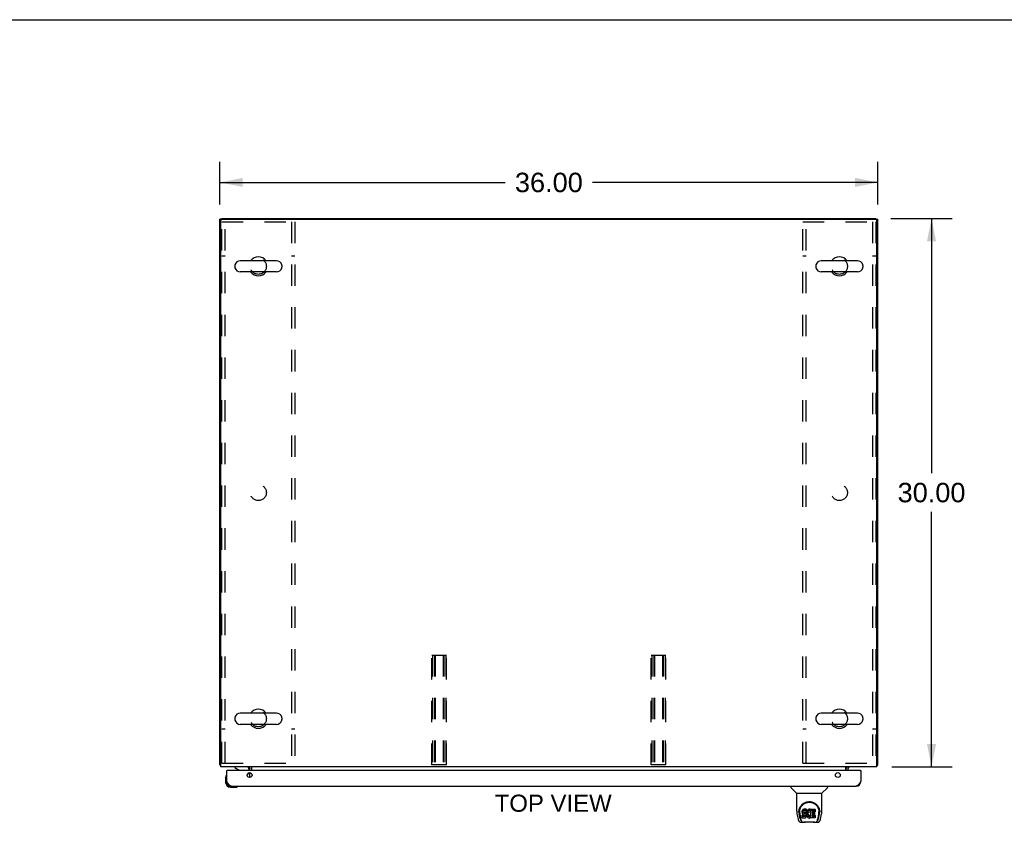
# Model space of a CAD drawing. Header units: inches. Extents: x 0 to 212, y 0 to 138.
# Tile 10 of 17: x 54 to 108, y 94 to 138. Entities that reach past the tile are written whole.
import ezdxf

# ---------------------------------------------------------------- set-up
doc = ezdxf.new("R2010")
doc.units = ezdxf.units.IN
doc.header["$LTSCALE"] = 11.6875
doc.header["$MEASUREMENT"] = 0
doc.linetypes.add('HIDDEN', pattern=[0.2, 0.1, -0.1])
doc.layers.get('0').update_dxf_attribs({"linetype": 'CONTINUOUS'})
for name, color, linetype in [('02___PRT_ALL_AXES', 7, 'CONTINUOUS'), ('3PC_BODY', 7, 'CONTINUOUS'), ('DEFAULT_2', 8, 'HIDDEN'), ('DIMENSIONS', 7, 'CONTINUOUS')]:
    doc.layers.add(name, color=color, linetype=linetype)
doc.styles.get("Standard").update_dxf_attribs({"font": 'arial.ttf'})
doc.dimstyles.new('DIMSTYLE_4', dxfattribs={"dimtxt": 1.0625, "dimasz": 1.25, "dimexe": 0.09, "dimexo": 0.07, "dimgap": 0.0425, "dimtad": 0, "dimtih": 1, "dimtoh": 1, "dimzin": 4, "dimdsep": 46, "dimtxsty": 'Standard', "dimblk": '_FILLED', "dimblk1": '_FILLED', "dimblk2": '_FILLED', "dimcen": 0.09, "dimazin": 1, "dimtfac": 1, "dimtdec": 3, "dimtofl": 0, "dimtmove": 0, "dimatfit": 3, "dimldrblk": '_FILLED', "dimfxl": 1, "dimtolj": 1, "dimtzin": 4, "dimarcsym": 0})

# ---------------------------------------------------------------- blocks, each defined once
blk = doc.blocks.new('_FILLED')
at = {"color": 0, "linetype": 'ByBlock'}
blk.add_solid([(0, 0), (-1, 0.2), (-1, -0.2)], dxfattribs=at)
blk = doc.blocks.new('*D9')
at = {"layer": '3PC_BODY', "color": 2, "linetype": 'Continuous'}
for p, q in [((64.831, 127.393), (64.831, 129.723)), ((100.831, 127.393), (100.831, 129.723)), ((64.831, 128.598), (80.443, 128.598)), ((100.831, 128.598), (85.219, 128.598))]:
    blk.add_line(p, q, dxfattribs=at)
at = {"layer": '3PC_BODY', "color": 2, "linetype": 'Continuous', "xscale": 1.25, "yscale": 1.25, "zscale": 1.25, "rotation": 180}
blk.add_blockref('_FILLED', (64.831, 128.598), dxfattribs=at)
at = {"layer": '3PC_BODY', "color": 2, "linetype": 'Continuous', "xscale": 1.25, "yscale": 1.25, "zscale": 1.25}
blk.add_blockref('_FILLED', (100.831, 128.598), dxfattribs=at)
at = {"layer": '3PC_BODY', "color": 2, "linetype": 'Continuous', "insert": (82.831, 129.129), "char_height": 1.0625, "width": 3.71283, "attachment_point": 2, "line_spacing_factor": 0.9}
blk.add_mtext('36.00', dxfattribs=at)
blk = doc.blocks.new('*D10')
at = {"layer": '3PC_BODY', "color": 2, "linetype": 'Continuous'}
for p, q in [((101.542, 126.632), (104.895, 126.632)), ((103.77, 126.632), (103.77, 112.695)), ((103.77, 96.632), (103.77, 110.57)), ((101.594, 96.632), (104.895, 96.632))]:
    blk.add_line(p, q, dxfattribs=at)
at = {"layer": '3PC_BODY', "color": 2, "linetype": 'Continuous', "xscale": 1.25, "yscale": 1.25, "zscale": 1.25}
for p, rotation in [((103.77, 126.632), 90), ((103.77, 96.632), 270)]:
    blk.add_blockref('_FILLED', p, dxfattribs=dict(at, rotation=rotation))
at = {"layer": '3PC_BODY', "color": 2, "linetype": 'Continuous', "insert": (103.77, 112.163), "char_height": 1.0625, "width": 3.71283, "attachment_point": 2, "line_spacing_factor": 0.9}
blk.add_mtext('30.00', dxfattribs=at)

msp = doc.modelspace()

# ---------------------------------------------------------------- linework, layer by layer
at = {"color": 7, "linetype": 'Continuous'}
for p, q in [((0, 137.5), (212.5, 137.5)), ((64.935, 126.58), (64.935, 126.632)), ((100.727, 126.58), (100.727, 126.632)), ((64.935, 126.58), (64.831, 126.58)), ((100.727, 126.58), (100.831, 126.58)), ((65.647, 124.051), (65.647, 123.963)), ((67.922, 124.313), (65.947, 124.313)), ((68.222, 124.051), (68.222, 123.963)), ((97.439, 124.051), (97.439, 123.963)), ((99.714, 124.313), (97.739, 124.313)), ((100.014, 124.051), (100.014, 123.963)), ((67.922, 123.701), (65.947, 123.701)), ((99.714, 123.701), (97.739, 123.701)), ((65.647, 99.301), (65.647, 99.213)), ((67.922, 99.563), (65.947, 99.563)), ((68.222, 99.301), (68.222, 99.213)), ((97.439, 99.301), (97.439, 99.213)), ((99.714, 99.563), (97.739, 99.563)), ((100.014, 99.301), (100.014, 99.213)), ((67.922, 98.951), (65.947, 98.951)), ((99.714, 98.951), (97.739, 98.951)), ((64.883, 96.736), (64.831, 96.736)), ((65.648, 96.632), (65.648, 96.593)), ((65.648, 96.593), (65.886, 96.455)), ((66.435, 96.428), (66.435, 96.475)), ((100.779, 96.736), (100.831, 96.736)), ((65.146, 96.034), (65.149, 96.071)), ((65.146, 96.034), (65.146, 95.777)), ((65.193, 96.169), (65.193, 96.169)), ((65.226, 96.428), (65.206, 96.428)), ((66.325, 96.201), (66.406, 96.282)), ((99.873, 96.428), (99.893, 96.428)), ((65.206, 95.821), (65.206, 95.777)), ((65.409, 95.514), (65.665, 95.514)), ((65.794, 95.559), (65.798, 95.56)), ((65.798, 95.56), (65.799, 95.56)), ((96.077, 95.574), (96.077, 95.512)), ((96.386, 95.186), (96.089, 95.484)), ((97.776, 95.186), (98.073, 95.484)), ((98.085, 95.574), (98.085, 95.512)), ((96.392, 95.18), (97.77, 95.18)), ((96.392, 94.208), (96.392, 95.18)), ((97.77, 94.209), (97.77, 95.18)), ((96.733, 94.286), (96.725, 94.278)), ((96.743, 94.292), (96.733, 94.286)), ((96.733, 94.219), (96.733, 94.286)), ((96.764, 94.302), (96.743, 94.292)), ((96.743, 94.225), (96.743, 94.292)), ((96.788, 94.309), (96.764, 94.302)), ((96.764, 94.235), (96.764, 94.302)), ((96.927, 94.309), (96.788, 94.309)), ((96.788, 94.242), (96.788, 94.309)), ((96.929, 94.266), (96.927, 94.309)), ((96.927, 94.242), (96.927, 94.309)), ((97.023, 94.292), (97.005, 94.279)), ((97.044, 94.301), (97.023, 94.292)), ((97.023, 94.225), (97.023, 94.292)), ((97.066, 94.306), (97.044, 94.301)), ((97.044, 94.234), (97.044, 94.301)), ((97.088, 94.308), (97.066, 94.306)), ((97.066, 94.239), (97.066, 94.306)), ((97.088, 94.308), (97.11, 94.307)), ((97.088, 94.241), (97.088, 94.308)), ((97.121, 94.306), (97.11, 94.307)), ((97.11, 94.241), (97.11, 94.307)), ((97.132, 94.302), (97.121, 94.306)), ((97.121, 94.239), (97.121, 94.306)), ((97.151, 94.29), (97.132, 94.302)), ((97.132, 94.235), (97.132, 94.302)), ((97.151, 94.29), (97.151, 94.223)), ((97.152, 94.287), (97.152, 94.22)), ((97.161, 94.307), (97.398, 94.307)), ((97.161, 93.915), (97.161, 94.307)), ((97.402, 94.303), (97.402, 94.162)), ((96.407, 94.066), (96.472, 93.76)), ((96.517, 94.24), (96.516, 94.177)), ((96.579, 93.788), (96.526, 94.058)), ((96.554, 94.167), (96.554, 94.143)), ((96.563, 94.046), (96.62, 93.753)), ((96.697, 94.212), (96.695, 94.188)), ((96.695, 94.122), (96.695, 94.188)), ((96.697, 94.145), (96.695, 94.122)), ((96.695, 94.122), (96.696, 94.098)), ((96.696, 94.098), (96.7, 94.074)), ((96.702, 94.235), (96.697, 94.212)), ((96.697, 94.145), (96.697, 94.212)), ((96.702, 94.169), (96.697, 94.145)), ((96.697, 93.836), (96.697, 93.977)), ((96.7, 94.074), (96.708, 94.052)), ((96.711, 94.258), (96.702, 94.235)), ((96.702, 94.169), (96.702, 94.235)), ((96.711, 94.191), (96.702, 94.169)), ((96.761, 93.983), (96.702, 93.982)), ((96.702, 93.915), (96.702, 93.982)), ((96.761, 93.916), (96.702, 93.915)), ((96.702, 93.831), (96.846, 93.831)), ((96.708, 94.052), (96.721, 94.032)), ((96.725, 94.278), (96.711, 94.258)), ((96.711, 94.191), (96.711, 94.258)), ((96.725, 94.211), (96.711, 94.191)), ((96.721, 94.032), (96.737, 94.014)), ((96.725, 94.211), (96.725, 94.278)), ((96.733, 94.219), (96.725, 94.211)), ((96.743, 94.225), (96.733, 94.219)), ((96.737, 94.014), (96.757, 94.001)), ((96.764, 94.235), (96.743, 94.225)), ((96.757, 94.001), (96.768, 93.997)), ((96.822, 93.983), (96.761, 93.983)), ((96.761, 93.916), (96.761, 93.983)), ((96.822, 93.916), (96.761, 93.916)), ((96.788, 94.242), (96.764, 94.235)), ((96.766, 94.11), (96.767, 94.125)), ((96.767, 94.102), (96.766, 94.11)), ((96.767, 94.125), (96.769, 94.14)), ((96.767, 94.102), (96.767, 94.125)), ((96.769, 94.095), (96.767, 94.102)), ((96.768, 93.997), (96.78, 93.995)), ((96.769, 94.14), (96.772, 94.147)), ((96.769, 94.095), (96.769, 94.14)), ((96.773, 94.089), (96.769, 94.095)), ((96.772, 94.147), (96.777, 94.152)), ((96.773, 94.089), (96.773, 94.148)), ((96.78, 94.085), (96.773, 94.089)), ((96.777, 94.152), (96.792, 94.156)), ((96.78, 94.152), (96.779, 94.152)), ((96.794, 94.148), (96.78, 94.152)), ((96.78, 94.085), (96.78, 94.152)), ((96.794, 94.081), (96.78, 94.085)), ((96.78, 93.995), (96.827, 93.995)), ((96.927, 94.242), (96.788, 94.242)), ((96.792, 94.156), (96.807, 94.157)), ((96.818, 94.148), (96.794, 94.148)), ((96.794, 94.081), (96.794, 94.148)), ((96.818, 94.082), (96.794, 94.081)), ((96.807, 94.157), (96.92, 94.157)), ((96.842, 94.147), (96.818, 94.148)), ((96.818, 94.082), (96.818, 94.148)), ((96.842, 94.08), (96.818, 94.082)), ((96.837, 93.984), (96.822, 93.983)), ((96.822, 93.916), (96.822, 93.983)), ((96.837, 93.917), (96.822, 93.916)), ((96.827, 93.995), (96.835, 93.994)), ((96.835, 93.994), (96.842, 93.992)), ((96.844, 93.987), (96.837, 93.984)), ((96.837, 93.917), (96.837, 93.984)), ((96.844, 93.921), (96.837, 93.917)), ((96.865, 94.142), (96.842, 94.147)), ((96.842, 94.08), (96.842, 94.147)), ((96.865, 94.075), (96.842, 94.08)), ((96.842, 93.992), (96.848, 93.987)), ((96.845, 93.989), (96.844, 93.987)), ((96.844, 93.921), (96.844, 93.987)), ((96.849, 93.926), (96.844, 93.921)), ((96.846, 93.831), (96.858, 93.833)), ((96.848, 93.987), (96.853, 93.981)), ((96.849, 93.926), (96.849, 93.985)), ((96.858, 93.938), (96.849, 93.926)), ((96.853, 93.981), (96.859, 93.968)), ((96.858, 93.938), (96.858, 93.969)), ((96.861, 93.945), (96.858, 93.938)), ((96.858, 93.833), (96.869, 93.837)), ((96.859, 93.968), (96.862, 93.952)), ((96.861, 93.945), (96.861, 93.957)), ((96.862, 93.952), (96.861, 93.945)), ((96.876, 94.137), (96.865, 94.142)), ((96.865, 94.075), (96.865, 94.142)), ((96.876, 94.07), (96.865, 94.075)), ((96.869, 93.837), (96.889, 93.85)), ((96.886, 94.13), (96.876, 94.137)), ((96.876, 94.07), (96.876, 94.137)), ((96.886, 94.064), (96.876, 94.07)), ((96.903, 94.113), (96.886, 94.13)), ((96.886, 94.064), (96.886, 94.13)), ((96.903, 94.047), (96.886, 94.064)), ((96.889, 93.85), (96.906, 93.867)), ((96.917, 94.093), (96.903, 94.113)), ((96.903, 94.047), (96.903, 94.113)), ((96.917, 94.027), (96.903, 94.047)), ((96.906, 93.867), (96.913, 93.877)), ((96.913, 93.877), (96.918, 93.888)), ((96.926, 94.071), (96.917, 94.093)), ((96.917, 94.027), (96.917, 94.093)), ((96.926, 94.005), (96.917, 94.027)), ((96.918, 93.888), (96.927, 93.91)), ((96.92, 94.157), (96.925, 94.158)), ((96.925, 94.158), (96.927, 94.163)), ((96.927, 94.067), (96.926, 94.071)), ((96.926, 94.005), (96.926, 94.071)), ((96.932, 93.981), (96.926, 94.005)), ((96.929, 94.2), (96.927, 94.242)), ((96.927, 94.163), (96.928, 94.176)), ((96.932, 94.145), (96.927, 94.101)), ((96.927, 94.034), (96.927, 94.101)), ((96.932, 94.078), (96.927, 94.034)), ((96.927, 94.034), (96.928, 94.012)), ((96.927, 93.91), (96.933, 93.934)), ((96.928, 94.176), (96.929, 94.2)), ((96.928, 94.012), (96.931, 93.99)), ((96.929, 94.2), (96.929, 94.266)), ((96.931, 93.99), (96.936, 93.968)), ((96.936, 94.167), (96.932, 94.145)), ((96.932, 94.078), (96.932, 94.145)), ((96.936, 94.1), (96.932, 94.078)), ((96.935, 93.957), (96.932, 93.981)), ((96.933, 93.934), (96.935, 93.957)), ((96.935, 93.957), (96.935, 93.972)), ((96.942, 94.189), (96.936, 94.167)), ((96.936, 94.1), (96.936, 94.167)), ((96.942, 94.122), (96.936, 94.1)), ((96.936, 93.968), (96.943, 93.947)), ((96.95, 94.209), (96.942, 94.189)), ((96.942, 94.122), (96.942, 94.189)), ((96.95, 94.142), (96.942, 94.122)), ((96.943, 93.947), (96.964, 93.908)), ((96.961, 94.229), (96.95, 94.209)), ((96.95, 94.142), (96.95, 94.209)), ((96.961, 94.162), (96.95, 94.142)), ((96.974, 94.247), (96.961, 94.229)), ((96.961, 94.162), (96.961, 94.229)), ((96.974, 94.18), (96.961, 94.162)), ((96.964, 93.908), (96.977, 93.889)), ((96.989, 94.264), (96.974, 94.247)), ((96.974, 94.18), (96.974, 94.247)), ((96.989, 94.197), (96.974, 94.18)), ((96.977, 93.889), (96.991, 93.872)), ((97.005, 94.279), (96.989, 94.264)), ((96.989, 94.197), (96.989, 94.264)), ((97.005, 94.212), (96.989, 94.197)), ((96.991, 93.872), (97.008, 93.857)), ((96.997, 94.05), (96.996, 94.023)), ((96.996, 94.023), (96.998, 94.01)), ((97, 94.077), (96.997, 94.05)), ((96.998, 94.01), (96.998, 94.05)), ((96.998, 94.01), (97.001, 93.997)), ((96.999, 94.069), (97.001, 94.064)), ((97.004, 94.089), (97, 94.077)), ((97.001, 94.064), (97.011, 94.039)), ((97.001, 93.997), (97.001, 94.064)), ((97.001, 93.997), (97.011, 93.972)), ((97.01, 94.101), (97.004, 94.089)), ((97.005, 94.212), (97.005, 94.279)), ((97.023, 94.225), (97.005, 94.212)), ((97.008, 93.857), (97.025, 93.844)), ((97.024, 94.124), (97.01, 94.101)), ((97.011, 94.039), (97.024, 94.016)), ((97.011, 93.972), (97.011, 94.039)), ((97.011, 93.972), (97.024, 93.949)), ((97.044, 94.234), (97.023, 94.225)), ((97.032, 94.135), (97.024, 94.124)), ((97.024, 94.016), (97.033, 94.006)), ((97.024, 93.949), (97.024, 94.016)), ((97.024, 93.949), (97.033, 93.939)), ((97.025, 93.844), (97.035, 93.839)), ((97.043, 94.142), (97.032, 94.135)), ((97.033, 94.006), (97.043, 93.997)), ((97.033, 93.939), (97.033, 94.006)), ((97.033, 93.939), (97.043, 93.93)), ((97.035, 93.839), (97.046, 93.835)), ((97.068, 94.153), (97.043, 94.142)), ((97.043, 93.997), (97.054, 93.989)), ((97.043, 93.93), (97.043, 93.997)), ((97.043, 93.93), (97.054, 93.923)), ((97.066, 94.239), (97.044, 94.234)), ((97.046, 93.835), (97.067, 93.829)), ((97.054, 93.989), (97.067, 93.984)), ((97.054, 93.923), (97.054, 93.989)), ((97.054, 93.923), (97.067, 93.918)), ((97.088, 94.241), (97.066, 94.239)), ((97.067, 93.984), (97.08, 93.982)), ((97.067, 93.918), (97.067, 93.984)), ((97.067, 93.918), (97.08, 93.915)), ((97.067, 93.829), (97.089, 93.827)), ((97.081, 94.156), (97.068, 94.153)), ((97.08, 93.982), (97.093, 93.982)), ((97.08, 93.915), (97.08, 93.982)), ((97.08, 93.915), (97.093, 93.915)), ((97.094, 94.156), (97.081, 94.156)), ((97.11, 94.241), (97.088, 94.241)), ((97.089, 93.827), (97.112, 93.83)), ((97.093, 93.982), (97.106, 93.984)), ((97.093, 93.915), (97.093, 93.982)), ((97.093, 93.915), (97.106, 93.917)), ((97.107, 94.153), (97.094, 94.156)), ((97.106, 93.984), (97.119, 93.988)), ((97.106, 93.917), (97.106, 93.984)), ((97.106, 93.917), (97.119, 93.921)), ((97.12, 94.148), (97.107, 94.153)), ((97.121, 94.239), (97.11, 94.241)), ((97.112, 93.83), (97.133, 93.837)), ((97.119, 93.988), (97.131, 93.993)), ((97.119, 93.921), (97.119, 93.988)), ((97.119, 93.921), (97.131, 93.926)), ((97.132, 94.235), (97.121, 94.239)), ((97.152, 94.218), (97.126, 94.15)), ((97.131, 93.993), (97.142, 94.001)), ((97.131, 93.926), (97.131, 93.993)), ((97.131, 93.926), (97.142, 93.934)), ((97.151, 94.223), (97.132, 94.235)), ((97.133, 93.837), (97.152, 93.848)), ((97.142, 94.001), (97.142, 93.934)), ((97.149, 94), (97.161, 93.982)), ((97.149, 93.933), (97.161, 93.915)), ((97.163, 93.848), (97.152, 93.848)), ((97.152, 93.848), (97.152, 93.848)), ((97.161, 94.24), (97.398, 94.24)), ((97.163, 93.835), (97.163, 93.848)), ((97.398, 93.831), (97.167, 93.831)), ((97.231, 94.153), (97.231, 94.085)), ((97.232, 93.994), (97.232, 93.917)), ((97.398, 94.157), (97.235, 94.157)), ((97.235, 94.147), (97.367, 94.147)), ((97.235, 94.081), (97.367, 94.081)), ((97.367, 93.999), (97.237, 93.999)), ((97.237, 93.979), (97.398, 93.979)), ((97.237, 93.912), (97.398, 93.912)), ((97.371, 94.143), (97.371, 94.003)), ((97.403, 93.974), (97.403, 93.835)), ((97.541, 93.753), (97.598, 94.043)), ((97.583, 93.788), (97.635, 94.058)), ((97.598, 94.043), (97.599, 94.046)), ((97.645, 94.24), (97.646, 94.177)), ((97.652, 94.167), (97.652, 94.167)), ((97.652, 94.153), (97.652, 94.154)), ((97.69, 93.76), (97.755, 94.066)), ((96.596, 93.606), (96.798, 93.606)), ((96.638, 93.684), (96.631, 93.684)), ((96.637, 93.689), (96.64, 93.679)), ((96.64, 93.678), (96.64, 93.679)), ((96.683, 93.606), (96.677, 93.606)), ((96.683, 93.606), (96.681, 93.606)), ((97.374, 93.594), (96.788, 93.594)), ((97.364, 93.606), (97.566, 93.606)), ((97.48, 93.606), (97.479, 93.606)), ((97.522, 93.679), (97.525, 93.689)), ((97.522, 93.678), (97.522, 93.679)), ((97.531, 93.684), (97.524, 93.684))]:
    msp.add_line(p, q, dxfattribs=at)
at = {"color": 3, "linetype": 'Continuous'}
for p, q in [((64.935, 126.632), (100.727, 126.632)), ((64.831, 96.736), (64.831, 126.58)), ((64.883, 96.632), (64.883, 126.52)), ((64.943, 126.58), (100.719, 126.58)), ((100.779, 96.632), (100.779, 126.52)), ((100.831, 96.736), (100.831, 126.58)), ((100.779, 96.632), (64.883, 96.632)), ((66.477, 96.428), (66.477, 96.49)), ((66.581, 96.428), (66.581, 96.632)), ((99.081, 96.428), (99.081, 96.632)), ((99.185, 96.49), (99.185, 96.428)), ((65.206, 95.821), (65.206, 96.428)), ((99.873, 96.428), (65.226, 96.428)), ((66.477, 96.047), (66.477, 96.309)), ((66.581, 96.224), (66.581, 96.133)), ((99.893, 96.428), (99.893, 95.821)), ((65.452, 95.574), (99.647, 95.574))]:
    msp.add_line(p, q, dxfattribs=at)
for points in [[(64.859, 96.722), (64.855, 96.723), (64.852, 96.723), (64.849, 96.724), (64.846, 96.725), (64.843, 96.726), (64.84, 96.727), (64.838, 96.728), (64.836, 96.729), (64.834, 96.73), (64.833, 96.731), (64.832, 96.732), (64.832, 96.733), (64.831, 96.735), (64.831, 96.736)], [(64.883, 96.716), (64.883, 96.716), (64.879, 96.718), (64.875, 96.719), (64.87, 96.72), (64.866, 96.72), (64.859, 96.722)], [(100.779, 96.716), (100.779, 96.716), (100.783, 96.718), (100.787, 96.719), (100.791, 96.72), (100.795, 96.72)], [(100.795, 96.72), (100.803, 96.722), (100.807, 96.723), (100.81, 96.723), (100.813, 96.724), (100.816, 96.725), (100.819, 96.726), (100.822, 96.727), (100.824, 96.728), (100.826, 96.729), (100.827, 96.73), (100.829, 96.731), (100.83, 96.732), (100.83, 96.733), (100.831, 96.735), (100.831, 96.736)], [(65.452, 95.574), (65.442, 95.575), (65.432, 95.576), (65.422, 95.579), (65.411, 95.583), (65.401, 95.587), (65.391, 95.593), (65.381, 95.6), (65.37, 95.607), (65.36, 95.616), (65.35, 95.625), (65.339, 95.635), (65.329, 95.646), (65.319, 95.658), (65.309, 95.671), (65.298, 95.684), (65.288, 95.697), (65.278, 95.712), (65.268, 95.726), (65.257, 95.741), (65.247, 95.757), (65.237, 95.773), (65.226, 95.789), (65.216, 95.805), (65.206, 95.821)], [(99.893, 95.821), (99.883, 95.805), (99.873, 95.789), (99.863, 95.773), (99.852, 95.757), (99.842, 95.741), (99.832, 95.726), (99.822, 95.712), (99.811, 95.697), (99.801, 95.684), (99.791, 95.671), (99.78, 95.658), (99.77, 95.646), (99.76, 95.635), (99.75, 95.625), (99.739, 95.616), (99.729, 95.607), (99.719, 95.6), (99.709, 95.593), (99.698, 95.587), (99.688, 95.583), (99.678, 95.579), (99.667, 95.576), (99.657, 95.575), (99.647, 95.574)]]:
    msp.add_lwpolyline(points, dxfattribs=at)
at = {"color": 7, "linetype": 'Continuous'}
for points in [[(65.193, 96.169), (65.192, 96.167), (65.192, 96.166), (65.191, 96.162)], [(65.799, 95.56), (65.801, 95.561), (65.801, 95.561)], [(96.51, 94.167), (96.513, 94.209), (96.52, 94.261), (96.532, 94.31), (96.547, 94.356), (96.566, 94.399), (96.587, 94.44), (96.612, 94.479), (96.639, 94.514), (96.668, 94.548), (96.7, 94.579), (96.735, 94.607), (96.771, 94.633), (96.81, 94.656), (96.851, 94.676), (96.894, 94.693), (96.939, 94.706), (96.985, 94.716), (97.032, 94.722), (97.079, 94.724), (97.126, 94.723), (97.173, 94.717), (97.219, 94.707), (97.264, 94.694), (97.307, 94.678), (97.348, 94.658), (97.387, 94.635), (97.424, 94.61), (97.459, 94.582), (97.491, 94.551), (97.521, 94.518), (97.548, 94.482), (97.572, 94.444), (97.594, 94.403), (97.613, 94.36), (97.629, 94.315), (97.641, 94.266), (97.649, 94.214), (97.652, 94.167)], [(96.554, 94.167), (96.554, 94.187), (96.556, 94.211), (96.558, 94.235), (96.562, 94.259), (96.567, 94.283), (96.573, 94.306), (96.579, 94.328), (96.587, 94.35), (96.596, 94.372), (96.605, 94.393), (96.615, 94.413), (96.626, 94.433), (96.638, 94.452), (96.65, 94.47), (96.663, 94.487), (96.676, 94.504), (96.69, 94.519), (96.704, 94.534), (96.718, 94.549), (96.733, 94.562), (96.748, 94.575), (96.763, 94.587), (96.778, 94.598), (96.794, 94.609), (96.81, 94.618), (96.825, 94.628), (96.841, 94.636)], [(96.841, 94.636), (96.857, 94.644), (96.873, 94.651), (96.889, 94.657), (96.905, 94.663), (96.921, 94.669), (96.937, 94.674), (96.953, 94.678), (96.969, 94.682), (96.985, 94.685), (97.001, 94.688), (97.017, 94.69), (97.032, 94.691), (97.048, 94.693), (97.064, 94.693), (97.08, 94.694), (97.096, 94.693), (97.112, 94.693), (97.128, 94.692), (97.144, 94.69), (97.16, 94.688), (97.176, 94.685), (97.192, 94.682), (97.208, 94.678), (97.224, 94.674), (97.24, 94.669), (97.256, 94.664), (97.272, 94.658), (97.288, 94.651), (97.304, 94.644)], [(97.304, 94.644), (97.32, 94.636), (97.336, 94.628), (97.351, 94.619), (97.367, 94.609), (97.383, 94.599), (97.398, 94.588), (97.413, 94.576), (97.428, 94.563), (97.443, 94.549), (97.458, 94.535), (97.472, 94.52), (97.486, 94.504), (97.499, 94.488), (97.512, 94.47), (97.524, 94.452), (97.536, 94.433), (97.546, 94.414), (97.557, 94.393), (97.566, 94.372), (97.575, 94.351), (97.582, 94.329), (97.589, 94.306), (97.595, 94.283), (97.6, 94.259), (97.603, 94.235), (97.606, 94.211), (97.607, 94.187), (97.608, 94.167)], [(96.392, 94.208), (96.393, 94.182), (96.396, 94.14), (96.401, 94.097), (96.407, 94.066)], [(96.472, 93.76), (96.476, 93.745), (96.481, 93.724), (96.487, 93.706), (96.493, 93.689), (96.5, 93.675), (96.507, 93.661), (96.515, 93.649), (96.525, 93.638), (96.536, 93.628), (96.548, 93.619), (96.562, 93.612), (96.577, 93.608), (96.592, 93.606), (96.596, 93.606)], [(96.51, 94.153), (96.51, 94.158), (96.51, 94.167)], [(96.554, 94.143), (96.554, 94.127), (96.556, 94.099), (96.559, 94.071), (96.563, 94.046)], [(96.62, 93.753), (96.623, 93.741), (96.626, 93.727), (96.629, 93.714), (96.633, 93.701), (96.637, 93.689)], [(96.702, 93.982), (96.701, 93.982), (96.701, 93.982), (96.701, 93.982), (96.7, 93.982), (96.7, 93.981), (96.699, 93.981), (96.699, 93.981), (96.699, 93.981), (96.698, 93.98), (96.698, 93.98), (96.698, 93.979), (96.698, 93.979), (96.697, 93.978), (96.697, 93.977)], [(96.702, 93.915), (96.701, 93.915), (96.701, 93.915), (96.701, 93.915), (96.7, 93.915), (96.7, 93.915), (96.699, 93.914), (96.699, 93.914), (96.699, 93.914), (96.698, 93.913), (96.698, 93.913), (96.698, 93.912), (96.698, 93.912), (96.697, 93.911), (96.697, 93.911)], [(97.525, 93.689), (97.529, 93.701), (97.533, 93.714), (97.536, 93.727), (97.539, 93.741), (97.541, 93.753)], [(97.566, 93.606), (97.58, 93.607), (97.594, 93.61), (97.606, 93.615), (97.618, 93.622), (97.628, 93.63), (97.638, 93.639), (97.646, 93.648), (97.653, 93.659), (97.66, 93.671), (97.666, 93.683), (97.672, 93.697), (97.677, 93.712), (97.682, 93.729), (97.687, 93.748), (97.69, 93.76)], [(97.599, 94.046), (97.599, 94.05), (97.6, 94.053), (97.6, 94.056), (97.601, 94.059), (97.601, 94.062), (97.602, 94.065), (97.602, 94.068), (97.603, 94.072), (97.603, 94.075), (97.604, 94.079), (97.604, 94.083), (97.605, 94.087), (97.605, 94.091), (97.606, 94.095), (97.606, 94.099), (97.606, 94.103), (97.607, 94.108), (97.607, 94.112), (97.607, 94.117), (97.607, 94.121), (97.608, 94.126), (97.608, 94.131), (97.608, 94.136), (97.608, 94.141), (97.608, 94.167)], [(97.652, 94.167), (97.652, 94.159), (97.652, 94.154)], [(97.755, 94.066), (97.761, 94.097), (97.766, 94.139), (97.769, 94.181), (97.77, 94.209)], [(96.64, 93.678), (96.646, 93.666), (96.652, 93.653), (96.658, 93.643), (96.665, 93.633), (96.672, 93.625), (96.68, 93.618), (96.689, 93.613), (96.699, 93.609), (96.709, 93.606), (96.717, 93.606)], [(96.798, 93.606), (96.818, 93.606), (96.84, 93.608), (96.863, 93.61), (96.888, 93.613), (96.914, 93.616), (96.941, 93.618), (96.968, 93.621), (96.996, 93.623), (97.025, 93.625), (97.054, 93.626), (97.084, 93.627), (97.113, 93.626), (97.142, 93.625), (97.17, 93.623), (97.198, 93.621), (97.225, 93.618), (97.251, 93.615), (97.276, 93.612), (97.3, 93.61), (97.323, 93.608), (97.344, 93.606), (97.364, 93.606)], [(96.798, 93.606), (96.82, 93.606), (96.846, 93.608), (96.874, 93.61), (96.902, 93.613), (96.931, 93.616), (96.96, 93.619), (96.989, 93.621), (97.019, 93.623), (97.05, 93.624), (97.08, 93.625), (97.111, 93.624), (97.141, 93.623), (97.172, 93.621), (97.201, 93.619), (97.231, 93.616), (97.259, 93.613), (97.288, 93.61), (97.315, 93.608), (97.342, 93.606), (97.364, 93.606)], [(97.445, 93.606), (97.453, 93.606), (97.463, 93.609), (97.473, 93.613), (97.482, 93.618), (97.49, 93.625), (97.497, 93.633), (97.504, 93.643), (97.51, 93.653), (97.516, 93.666), (97.522, 93.678)]]:
    msp.add_lwpolyline(points, dxfattribs=at)
at = {"color": 3, "linetype": 'Continuous'}
for centre in [(66.456, 96.178), (98.643, 96.178)]:
    msp.add_circle(centre, 0.133, dxfattribs=at)
for centre, radius, start, end in [((64.943, 126.52), 0.06, 90, 180), ((100.719, 126.52), 0.06, 0, 90), ((66.334, 96.49), 0.142, 0, 90), ((99.327, 96.49), 0.142, 90, 180), ((65.226, 96.408), 0.02, 90, 180), ((99.873, 96.408), 0.02, 0, 90), ((65.452, 95.821), 0.246, 180, 270), ((99.647, 95.821), 0.246, 270, 360)]:
    msp.add_arc(centre, radius, start, end, dxfattribs=at)
at = {"color": 7, "linetype": 'Continuous'}
for centre, radius, start, end in [((66.935, 124.007), 0.523, 35.8102, 144.1898), ((98.727, 124.007), 0.523, 35.8102, 144.1898), ((65.791, 124.051), 0.144, 164.3697, 180), ((65.791, 123.963), 0.144, 180, 195.6303), ((65.947, 124.007), 0.306, 90, 164.3697), ((65.947, 124.007), 0.306, 195.6303, 270), ((67.922, 124.007), 0.306, 15.6303, 90), ((67.922, 124.007), 0.306, 270, 344.3697), ((68.079, 124.051), 0.144, 0, 15.6303), ((68.079, 123.963), 0.144, 344.3697, 360), ((97.583, 124.051), 0.144, 164.3697, 180), ((97.583, 123.963), 0.144, 180, 195.6303), ((97.739, 124.007), 0.306, 90, 164.3697), ((97.739, 124.007), 0.306, 195.6303, 270), ((99.714, 124.007), 0.306, 15.6303, 90), ((99.714, 124.007), 0.306, 270, 344.3697), ((99.871, 124.051), 0.144, 0, 15.6303), ((99.871, 123.963), 0.144, 344.3697, 360), ((66.935, 124.007), 0.523, 215.8091, 324.1909), ((98.727, 124.007), 0.523, 215.8091, 324.1909), ((66.935, 99.257), 0.523, 35.8102, 144.1898), ((98.727, 99.257), 0.523, 35.8102, 144.1898), ((65.791, 99.301), 0.144, 164.3697, 180), ((65.791, 99.213), 0.144, 180, 195.6303), ((65.947, 99.257), 0.306, 90, 164.3697), ((65.947, 99.257), 0.306, 195.6303, 270), ((67.922, 99.257), 0.306, 15.6303, 90), ((67.922, 99.257), 0.306, 270, 344.3697), ((68.079, 99.301), 0.144, 0, 15.6303), ((68.079, 99.213), 0.144, 344.3697, 360), ((97.583, 99.301), 0.144, 164.3697, 180), ((97.583, 99.213), 0.144, 180, 195.6303), ((97.739, 99.257), 0.306, 90, 164.3697), ((97.739, 99.257), 0.306, 195.6303, 270), ((99.714, 99.257), 0.306, 15.6303, 90), ((99.714, 99.257), 0.306, 270, 344.3697), ((99.871, 99.301), 0.144, 0, 15.6303), ((99.871, 99.213), 0.144, 344.3697, 360), ((66.935, 99.257), 0.523, 215.8091, 324.1909), ((98.727, 99.257), 0.523, 215.8091, 324.1909), ((65.836, 96.369), 0.1, 36.5468, 59.908), ((66.278, 96.475), 0.157, 0, 90), ((66.334, 96.49), 0.246, 0, 35.3313), ((99.327, 96.49), 0.246, 144.6687, 180), ((65.396, 96.034), 0.25, 149.1101, 180), ((65.194, 96.154), 0.015, 96.3796, 149.1101), ((65.191, 96.154), 0.015, 0, 83.6204), ((66.335, 96.353), 0.1, 315, 332.9732), ((65.409, 95.777), 0.263, 180, 270), ((65.409, 95.777), 0.203, 180, 270), ((65.665, 95.764), 0.25, 270, 300.8899), ((65.786, 95.559), 0.015, 6.3796, 90), ((65.786, 95.563), 0.015, 300.8899, 353.6204), ((96.116, 95.512), 0.0394, 180, 225), ((98.046, 95.512), 0.0394, 315, 360), ((96.4, 95.2), 0.0197, 225, 270), ((97.762, 95.2), 0.0197, 270, 315), ((96.788, 93.614), 0.0197, 203.607, 270), ((97.374, 93.614), 0.0197, 270, 336.393)]:
    msp.add_arc(centre, radius, start, end, dxfattribs=at)
for centre, major_axis, ratio, start_param, end_param in [((97.081, 94.167), (0, 0.565), 0.999848, 1.129542, 1.76365), ((97.148, 94.287), (0.00448, 0), 1, 0.003891, 0.905353), ((97.398, 94.303), (0.00448, 0), 1, 0, 1.570796), ((97.081, 94.167), (0, 0.565), 0.999848, 4.519536, 5.157611), ((96.637, 94.039), (0.007, 0.354), 0.213027, -3.923008, -3.13761), ((96.702, 93.836), (0.00483, 0), 1, -3.141593, -1.570796), ((97.122, 94.152), (0.00448, 0), 1, -1.986921, -0.366491), ((97.145, 93.997), (0, 0.00448), 1, -0.975826, 0.651783), ((97.145, 93.93), (0, 0.00448), 1, -0.975826, 0.651783), ((97.148, 94.22), (0.00448, 0), 1, 0.003842, 0.905353), ((97.148, 94.22), (0, 0.00448), 1, -1.937287, -1.566955), ((97.167, 93.835), (0.00448, 0), 1, -3.141593, -1.570796), ((97.235, 94.153), (0.00448, 0), 1, 1.570796, 3.141593), ((97.235, 94.152), (0.00448, 0), 1, -3.141593, -1.570796), ((97.235, 94.085), (0.00448, 0), 1, -3.141593, -1.570796), ((97.237, 93.994), (0.00448, 0), 1, 1.570796, 3.141593), ((97.237, 93.983), (0.00448, 0), 1, -3.141593, -1.570796), ((97.237, 93.917), (0.00448, 0), 1, -3.141593, -1.570796), ((97.367, 94.143), (0.00448, 0), 1, 0, 1.570796), ((97.367, 94.076), (0.00448, 0), 1, 0, 1.570796), ((97.367, 94.003), (0.00448, 0), 1, -1.570796, 0), ((97.398, 94.236), (0.00448, 0), 1, 0, 1.570796), ((97.398, 94.162), (0.00448, 0), 1, -1.570796, 0), ((97.398, 93.974), (0.00448, 0), 1, 0, 1.570796), ((97.398, 93.908), (0.00448, 0), 1, 0, 1.570796), ((97.398, 93.835), (0.00448, 0), 1, -1.570796, 0), ((97.525, 94.039), (-0.007, 0.354), 0.213027, -3.145575, -2.360177)]:
    msp.add_ellipse(centre, major_axis=major_axis, ratio=ratio, start_param=start_param, end_param=end_param, dxfattribs=at)
at = {"layer": '02___PRT_ALL_AXES', "color": 8, "linetype": 'HIDDEN'}
for centre in [(66.935, 124.007), (98.727, 124.007), (66.935, 111.632), (98.727, 111.632), (66.935, 99.257), (98.727, 99.257)]:
    msp.add_circle(centre, 0.438, dxfattribs=at)
at = {"layer": 'DEFAULT_2', "color": 8, "linetype": 'HIDDEN'}
for p, q in [((64.935, 96.82), (64.935, 126.445)), ((64.935, 126.445), (68.935, 126.445)), ((65.122, 96.82), (65.122, 126.445)), ((68.748, 126.445), (68.748, 96.82)), ((68.935, 126.445), (68.935, 96.82)), ((96.727, 96.82), (96.727, 126.445)), ((96.727, 126.445), (100.727, 126.445)), ((96.914, 96.82), (96.914, 126.445)), ((100.54, 126.445), (100.54, 96.82)), ((100.727, 126.445), (100.727, 96.82)), ((65.122, 124.57), (64.935, 124.57)), ((68.935, 124.57), (68.748, 124.57)), ((96.914, 124.57), (96.727, 124.57)), ((100.727, 124.57), (100.54, 124.57)), ((76.425, 102.736), (77.237, 102.736)), ((76.425, 96.736), (76.425, 102.736)), ((76.465, 102.736), (76.465, 96.736)), ((76.572, 102.736), (76.572, 96.736)), ((76.612, 102.736), (76.612, 96.736)), ((77.05, 102.736), (77.05, 96.736)), ((77.09, 102.736), (77.09, 96.736)), ((77.197, 102.736), (77.197, 96.736)), ((77.237, 96.736), (77.237, 102.736)), ((88.425, 102.736), (89.237, 102.736)), ((88.425, 96.736), (88.425, 102.736)), ((88.465, 102.736), (88.465, 96.736)), ((88.572, 102.736), (88.572, 96.736)), ((88.612, 102.736), (88.612, 96.736)), ((89.05, 102.736), (89.05, 96.736)), ((89.09, 102.736), (89.09, 96.736)), ((89.197, 102.736), (89.197, 96.736)), ((89.237, 96.736), (89.237, 102.736)), ((65.122, 98.695), (64.935, 98.695)), ((68.935, 98.695), (68.748, 98.695)), ((96.914, 98.695), (96.727, 98.695)), ((100.727, 98.695), (100.54, 98.695)), ((64.935, 96.82), (68.935, 96.82)), ((77.237, 96.736), (76.425, 96.736)), ((89.237, 96.736), (88.425, 96.736)), ((96.727, 96.82), (100.727, 96.82))]:
    msp.add_line(p, q, dxfattribs=at)

# ---------------------------------------------------------------- texts
at = {"layer": 'DIMENSIONS', "color": 2, "linetype": 'Continuous', "insert": (83.068, 95.107), "char_height": 0.9375, "width": 6.38824, "attachment_point": 2, "line_spacing_factor": 0.9}
msp.add_mtext('TOP VIEW', dxfattribs=at)

# ---------------------------------------------------------------- dimensions: what is measured, and where the dimension line sits
at = {"layer": '3PC_BODY', "color": 2, "linetype": 'Continuous'}
dim = msp.add_linear_dim(base=(100.831, 128.598), p1=(64.831, 127.323), p2=(100.831, 127.323), dimstyle='DIMSTYLE_4', dxfattribs=at)
dim.commit()
dim.dimension.update_dxf_attribs({"geometry": '*D9', "text_midpoint": (82.829, 128.592), "dimtype": 160})
dim = msp.add_linear_dim(base=(103.77, 96.632), p1=(101.472, 126.632), p2=(101.524, 96.632), angle=270, dimstyle='DIMSTYLE_4', dxfattribs=at)
dim.commit()
dim.dimension.update_dxf_attribs({"geometry": '*D10', "text_midpoint": (103.768, 111.626), "dimtype": 160})

doc.saveas('drawing.dxf')
